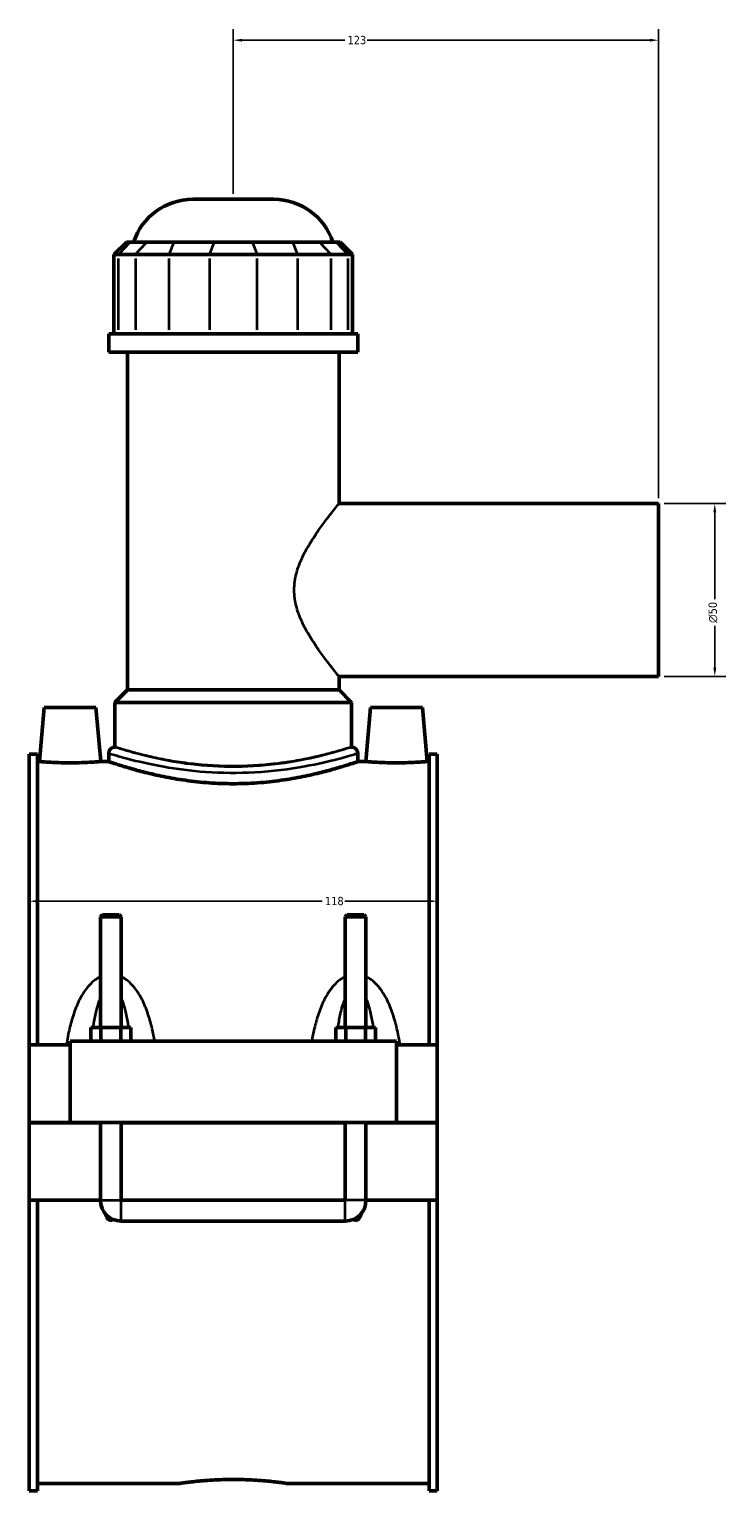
# Model space of a CAD drawing. Header units: millimetres. Extents: x -251 to 971, y -113 to 1180.
# Tile 2 of 8: x -251 to -50, y 241 to 663. Entities that reach past the tile are written whole.
import ezdxf

# ---------------------------------------------------------------- set-up
doc = ezdxf.new("R2010")
doc.units = ezdxf.units.MM
for name, color, linetype, lineweight in [('Dimension (ANSI)', 7, 'Continuous', 25), ('Visible (ANSI)', 7, 'Continuous', 50), ('Visible Narrow (ANSI)', 7, 'Continuous', 35)]:
    doc.layers.add(name, color=color, linetype=linetype, lineweight=lineweight)
doc.styles.add('Note Text (ANSI)', font='tahoma.ttf')
doc.dimstyles.new('Default - mm (ANSI)', dxfattribs={"dimtxt": 2.4, "dimasz": 2.5, "dimexe": 3.175, "dimexo": 1.6002, "dimgap": 0.8, "dimtad": 0, "dimtoh": 1, "dimdec": 0, "dimrnd": 1e-08, "dimzin": 4, "dimdsep": 46, "dimtxsty": 'Note Text (ANSI)', "dimcen": 0.09, "dimdle": 10, "dimclrd": 256, "dimclre": 256, "dimclrt": 5, "dimadec": 1, "dimazin": 1, "dimtfac": 1.27, "dimtofl": 0, "dimtmove": 0, "dimatfit": 3, "dimfxl": 1, "dimtolj": 1, "dimtzin": 4, "dimlwd": -1, "dimlwe": -1, "dimarcsym": 0})

# ---------------------------------------------------------------- blocks, each defined once
blk = doc.blocks.new('*D7')
at = {"layer": 'Defpoints', "color": 0, "transparency": 16777216}
for p in [(-250.95, 411.54), (-132.95, 411.54), (-132.95, 411.05)]:
    blk.add_point(p, dxfattribs=at)
at = {"layer": 'Dimension (ANSI)', "transparency": 16777216}
for p, q in [((-248.45, 411.05), (-166.21, 411.05)), ((-135.45, 411.05), (-159.69, 411.05))]:
    blk.add_line(p, q, dxfattribs=at)
for points in [[(-248.45, 411.47), (-248.45, 410.64), (-250.95, 411.05)], [(-135.45, 411.47), (-135.45, 410.64), (-132.95, 411.05)]]:
    blk.add_solid(points, dxfattribs=at)
at = {"layer": 'Dimension (ANSI)', "color": 5, "transparency": 16777216, "insert": (-165.41, 412.31), "char_height": 2.4, "attachment_point": 1, "style": 'Note Text (ANSI)'}
blk.add_mtext('\\A1;118', dxfattribs=at)
blk = doc.blocks.new('*D8')
at = {"layer": 'Defpoints', "color": 0, "transparency": 16777216}
for p in [(-191.95, 660.05), (-191.95, 614.05), (-68.95, 526.05)]:
    blk.add_point(p, dxfattribs=at)
at = {"layer": 'Dimension (ANSI)', "transparency": 16777216}
for p, q in [((-191.95, 615.65), (-191.95, 663.22)), ((-189.45, 660.05), (-159.67, 660.05)), ((-71.45, 660.05), (-153.22, 660.05)), ((-68.95, 527.65), (-68.95, 663.22))]:
    blk.add_line(p, q, dxfattribs=at)
for points in [[(-189.45, 660.46), (-189.45, 659.63), (-191.95, 660.05)], [(-71.45, 660.46), (-71.45, 659.63), (-68.95, 660.05)]]:
    blk.add_solid(points, dxfattribs=at)
at = {"layer": 'Dimension (ANSI)', "color": 5, "transparency": 16777216, "insert": (-158.87, 661.3), "char_height": 2.4, "attachment_point": 1, "style": 'Note Text (ANSI)'}
blk.add_mtext('\\A1;123', dxfattribs=at)
blk = doc.blocks.new('*D9')
at = {"layer": 'Defpoints', "color": 0, "transparency": 16777216}
for p in [(-68.95, 526.05), (-68.95, 476.05), (-52.68, 476.05)]:
    blk.add_point(p, dxfattribs=at)
at = {"layer": 'Dimension (ANSI)', "transparency": 16777216}
for p, q in [((-67.35, 526.05), (-49.5, 526.05)), ((-52.68, 523.55), (-52.68, 498.38)), ((-52.68, 478.55), (-52.68, 490.72)), ((-67.35, 476.05), (-49.5, 476.05))]:
    blk.add_line(p, q, dxfattribs=at)
for points in [[(-53.09, 523.55), (-52.26, 523.55), (-52.68, 526.05)], [(-53.09, 478.55), (-52.26, 478.55), (-52.68, 476.05)]]:
    blk.add_solid(points, dxfattribs=at)
at = {"layer": 'Dimension (ANSI)', "color": 5, "transparency": 16777216, "insert": (-54.48, 491.52), "char_height": 2.4, "attachment_point": 1, "rotation": 90, "style": 'Note Text (ANSI)'}
blk.add_mtext('\\A1;{\\fAIGDT|b0|i0;\\H2.4000;\\ln}\\fTahoma|b0|i0;\\H2.4000;50', dxfattribs=at)

msp = doc.modelspace()

# ---------------------------------------------------------------- linework, layer by layer
at = {"layer": 'Visible (ANSI)'}
for p, q in [((-203.64, 614.05), (-180.25, 614.05)), ((-222.86, 601.66), (-226.46, 598.06)), ((-222.86, 601.66), (-221.77, 601.66)), ((-216.93, 601.66), (-221.77, 601.66)), ((-216.93, 601.66), (-209.14, 601.66)), ((-197.46, 601.66), (-209.14, 601.66)), ((-197.46, 601.66), (-186.44, 601.66)), ((-174.76, 601.66), (-186.44, 601.66)), ((-174.76, 601.66), (-166.96, 601.66)), ((-162.13, 601.66), (-166.96, 601.66)), ((-162.13, 601.66), (-161.03, 601.66)), ((-161.03, 601.66), (-157.43, 598.06)), ((-225.09, 598.06), (-226.46, 598.06)), ((-226.46, 598.06), (-226.46, 575.11)), ((-225.09, 598.06), (-220.26, 598.06)), ((-210.51, 598.06), (-220.26, 598.06)), ((-210.51, 598.06), (-198.84, 598.06)), ((-185.06, 598.06), (-198.84, 598.06)), ((-185.06, 598.06), (-173.38, 598.06)), ((-163.64, 598.06), (-173.38, 598.06)), ((-163.64, 598.06), (-158.8, 598.06)), ((-157.43, 598.06), (-158.8, 598.06)), ((-157.43, 598.06), (-157.43, 575.11)), ((-155.95, 575.11), (-227.95, 575.11)), ((-227.95, 569.8), (-227.95, 575.11)), ((-155.95, 569.8), (-155.95, 575.11)), ((-155.95, 569.8), (-227.95, 569.8)), ((-222.55, 472.15), (-222.55, 569.8)), ((-161.35, 526.05), (-161.35, 569.8)), ((-161.35, 526.05), (-68.95, 526.05)), ((-68.95, 476.05), (-68.95, 526.05)), ((-161.35, 472.15), (-161.35, 476.05)), ((-161.35, 476.05), (-68.95, 476.05)), ((-222.55, 472.15), (-226.15, 468.55)), ((-161.35, 472.15), (-222.55, 472.15)), ((-161.35, 472.15), (-157.75, 468.55)), ((-246.65, 467.05), (-248.01, 451.45)), ((-246.65, 467.05), (-231.65, 467.05)), ((-231.65, 467.05), (-230.28, 451.45)), ((-157.75, 468.55), (-226.15, 468.55)), ((-226.15, 455.62), (-226.15, 468.55)), ((-157.75, 455.62), (-157.75, 468.55)), ((-152.25, 467.05), (-153.61, 451.45)), ((-137.25, 467.05), (-152.25, 467.05)), ((-137.25, 467.05), (-135.88, 451.45)), ((-250.95, 369.55), (-250.95, 453.53)), ((-248.59, 453.53), (-250.95, 453.53)), ((-248.59, 453.53), (-248.59, 369.55)), ((-227.95, 453.82), (-227.95, 451.45)), ((-155.95, 453.82), (-155.95, 451.45)), ((-135.31, 453.53), (-135.31, 369.55)), ((-132.95, 453.53), (-135.31, 453.53)), ((-132.95, 369.55), (-132.95, 453.53)), ((-248.59, 451.45), (-248.01, 451.45)), ((-230.28, 451.45), (-227.95, 451.45)), ((-155.95, 451.45), (-153.61, 451.45)), ((-135.88, 451.45), (-135.31, 451.45)), ((-229.75, 407.1), (-230.35, 406.5)), ((-230.35, 406.5), (-224.35, 406.5)), ((-230.35, 406.5), (-230.35, 374.55)), ((-224.95, 407.1), (-229.75, 407.1)), ((-224.95, 407.1), (-224.35, 406.5)), ((-224.35, 406.5), (-224.35, 374.55)), ((-158.95, 407.1), (-159.55, 406.5)), ((-159.55, 406.5), (-153.55, 406.5)), ((-159.55, 374.55), (-159.55, 406.5)), ((-154.15, 407.1), (-158.95, 407.1)), ((-154.15, 407.1), (-153.55, 406.5)), ((-153.55, 374.55), (-153.55, 406.5)), ((-233.12, 370.55), (-233.12, 374.55)), ((-230.23, 374.55), (-233.12, 374.55)), ((-230.23, 370.55), (-230.23, 374.55)), ((-224.46, 374.55), (-230.23, 374.55)), ((-224.46, 370.55), (-224.46, 374.55)), ((-221.57, 374.55), (-224.46, 374.55)), ((-221.57, 370.55), (-221.57, 374.55)), ((-162.32, 370.55), (-162.32, 374.55)), ((-159.43, 374.55), (-162.32, 374.55)), ((-159.43, 370.55), (-159.43, 374.55)), ((-153.66, 374.55), (-159.43, 374.55)), ((-153.66, 370.55), (-153.66, 374.55)), ((-150.77, 374.55), (-153.66, 374.55)), ((-150.77, 370.55), (-150.77, 374.55)), ((-250.95, 369.55), (-239.15, 369.55)), ((-250.95, 347.1), (-250.95, 369.55)), ((-239.15, 370.55), (-144.75, 370.55)), ((-239.15, 370.55), (-239.15, 347.1)), ((-144.75, 347.1), (-144.75, 370.55)), ((-144.75, 369.55), (-132.95, 369.55)), ((-132.95, 369.55), (-132.95, 347.1)), ((-250.95, 347.1), (-239.15, 347.1)), ((-250.95, 324.55), (-250.95, 347)), ((-230.35, 347), (-250.95, 347)), ((-239.15, 347.1), (-144.75, 347.1)), ((-230.35, 347.1), (-230.35, 347)), ((-230.35, 324.55), (-230.35, 347)), ((-224.35, 347.1), (-224.35, 347)), ((-224.35, 347), (-224.35, 324.55)), ((-159.55, 347), (-224.35, 347)), ((-159.55, 347), (-159.55, 347.1)), ((-159.55, 324.55), (-159.55, 347)), ((-153.55, 347), (-153.55, 347.1)), ((-153.55, 347), (-153.55, 324.55)), ((-132.95, 347), (-153.55, 347)), ((-144.75, 347.1), (-132.95, 347.1)), ((-132.95, 347), (-132.95, 324.55)), ((-250.95, 240.56), (-250.95, 324.55)), ((-250.95, 324.55), (-230.35, 324.55)), ((-248.59, 324.55), (-248.59, 240.56)), ((-224.35, 324.55), (-159.55, 324.55)), ((-153.55, 324.55), (-132.95, 324.55)), ((-135.31, 324.55), (-135.31, 240.56)), ((-132.95, 240.56), (-132.95, 324.55)), ((-224.35, 318.55), (-159.55, 318.55)), ((-248.59, 242.65), (-207.63, 242.65)), ((-176.27, 242.65), (-135.31, 242.65)), ((-248.59, 240.56), (-250.95, 240.56)), ((-132.95, 240.56), (-135.31, 240.56))]:
    msp.add_line(p, q, dxfattribs=at)
for centre, radius, start, end in [((-203.64, 596.05), 18, 90, 161.8403), ((-180.25, 596.05), 18, 18.1597, 90), ((-226.15, 453.82), 1.8, 90, 180), ((-157.75, 453.82), 1.8, 0, 90), ((-224.35, 324.55), 6, 180, 270), ((-159.55, 324.55), 6, 270, 0)]:
    msp.add_arc(centre, radius, start, end, dxfattribs=at)
for points, knots in [([(-230.28, 451.45), (-230.28, 451.45), (-230.5, 451.43), (-231.41, 451.36), (-232.09, 451.3), (-233.66, 451.21), (-234.65, 451.16), (-236.84, 451.09), (-238.03, 451.07), (-240.26, 451.07), (-241.45, 451.09), (-243.64, 451.16), (-244.64, 451.21), (-246.21, 451.3), (-246.89, 451.36), (-247.79, 451.43), (-248.01, 451.45), (-248.01, 451.45)], [1.338907, 1.338907, 1.338907, 1.338907, 1.673491, 1.673491, 2.008074, 2.008074, 2.342944, 2.342944, 2.677815, 2.677815, 3.012686, 3.012686, 3.347556, 3.347556, 3.682139, 3.682139, 4.016722, 4.016722, 4.016722, 4.016722]), ([(-155.95, 451.45), (-155.95, 451.45), (-156.17, 451.37), (-157.09, 451.06), (-157.79, 450.82), (-159.63, 450.23), (-160.77, 449.87), (-163.41, 449.11), (-164.9, 448.69), (-168.08, 447.9), (-169.87, 447.48), (-173.79, 446.69), (-175.9, 446.32), (-180.33, 445.7), (-182.65, 445.46), (-187.31, 445.12), (-189.67, 445.04), (-194.23, 445.04), (-196.58, 445.12), (-201.25, 445.46), (-203.56, 445.7), (-207.99, 446.32), (-210.11, 446.69), (-214.02, 447.48), (-215.81, 447.9), (-218.99, 448.69), (-220.48, 449.11), (-223.12, 449.87), (-224.26, 450.23), (-226.11, 450.82), (-226.81, 451.06), (-227.73, 451.37), (-227.95, 451.45), (-227.95, 451.45)], [5.47324, 5.47324, 5.47324, 5.47324, 6.157211, 6.157211, 6.841183, 6.841183, 7.525155, 7.525155, 8.209127, 8.209127, 8.893465, 8.893465, 9.577803, 9.577803, 10.262141, 10.262141, 10.946479, 10.946479, 11.630818, 11.630818, 12.315156, 12.315156, 12.999494, 12.999494, 13.683832, 13.683832, 14.367804, 14.367804, 15.051776, 15.051776, 15.735747, 15.735747, 16.419719, 16.419719, 16.419719, 16.419719]), ([(-135.88, 451.45), (-135.88, 451.45), (-136.1, 451.43), (-137.01, 451.36), (-137.69, 451.3), (-139.26, 451.21), (-140.25, 451.16), (-142.44, 451.09), (-143.63, 451.07), (-144.75, 451.07), (-145.86, 451.07), (-147.05, 451.09), (-149.24, 451.16), (-150.24, 451.21), (-151.81, 451.3), (-152.49, 451.36), (-153.39, 451.43), (-153.61, 451.45), (-153.61, 451.45)], [4.016722, 4.016722, 4.016722, 4.016722, 4.351306, 4.351306, 4.685889, 4.685889, 5.020759, 5.020759, 5.35563, 5.35563, 5.35563, 5.690501, 5.690501, 6.025371, 6.025371, 6.359954, 6.359954, 6.694537, 6.694537, 6.694537, 6.694537]), ([(-226.7, 319.03), (-226.75, 318.99), (-226.79, 318.96), (-226.92, 318.88), (-227, 318.84), (-227.17, 318.79), (-227.26, 318.78), (-227.44, 318.78), (-227.52, 318.79), (-227.69, 318.84), (-227.78, 318.88), (-228.01, 319.03), (-228.15, 319.16), (-228.61, 319.69), (-228.85, 320.2), (-229.07, 320.79), (-229.09, 320.84), (-229.11, 320.9)], [1.535936, 1.535936, 1.535936, 1.535936, 1.5521174, 1.5521174, 1.5785837, 1.5785837, 1.6050499, 1.6050499, 1.6315162, 1.6315162, 1.6579824, 1.6579824, 1.7109149, 1.7109149, 1.8732029, 1.8732029, 1.8900181, 1.8900181, 1.8900181, 1.8900181]), ([(-154.79, 320.9), (-154.81, 320.84), (-154.83, 320.79), (-155.05, 320.2), (-155.29, 319.69), (-155.75, 319.16), (-155.88, 319.03), (-156.12, 318.88), (-156.2, 318.84), (-156.37, 318.79), (-156.46, 318.78), (-156.64, 318.78), (-156.72, 318.79), (-156.89, 318.84), (-156.98, 318.88), (-157.1, 318.96), (-157.15, 318.99), (-157.19, 319.03)], [1.3200817, 1.3200817, 1.3200817, 1.3200817, 1.336897, 1.336897, 1.4991849, 1.4991849, 1.5521174, 1.5521174, 1.5785837, 1.5785837, 1.6050499, 1.6050499, 1.6315162, 1.6315162, 1.6579824, 1.6579824, 1.6741639, 1.6741639, 1.6741639, 1.6741639]), ([(-207.63, 242.65), (-207.63, 242.65), (-207.53, 242.66), (-207.14, 242.72), (-206.83, 242.76), (-206.03, 242.87), (-205.53, 242.94), (-204.38, 243.09), (-203.73, 243.16), (-202.34, 243.31), (-201.55, 243.39), (-199.84, 243.53), (-198.92, 243.6), (-196.99, 243.71), (-195.98, 243.76), (-193.95, 243.82), (-192.93, 243.83), (-190.96, 243.83), (-189.94, 243.82), (-187.92, 243.76), (-186.91, 243.71), (-184.98, 243.6), (-184.05, 243.53), (-182.34, 243.39), (-181.55, 243.31), (-180.16, 243.16), (-179.51, 243.09), (-178.36, 242.94), (-177.86, 242.87), (-177.06, 242.76), (-176.76, 242.72), (-176.36, 242.66), (-176.27, 242.65), (-176.27, 242.65)], [2.366429, 2.366429, 2.366429, 2.366429, 2.66223, 2.66223, 2.958031, 2.958031, 3.253832, 3.253832, 3.549634, 3.549634, 3.84544, 3.84544, 4.141246, 4.141246, 4.437052, 4.437052, 4.732858, 4.732858, 5.028665, 5.028665, 5.324471, 5.324471, 5.620277, 5.620277, 5.916083, 5.916083, 6.211885, 6.211885, 6.507686, 6.507686, 6.803487, 6.803487, 7.099288, 7.099288, 7.099288, 7.099288])]:
    msp.add_open_spline(points, degree=3, knots=knots, dxfattribs=at)
at = {"layer": 'Visible Narrow (ANSI)'}
for p, q in [((-221.93, 601.48), (-224.93, 598.24)), ((-220.09, 598.24), (-217.1, 601.48)), ((-209.21, 601.48), (-210.45, 598.24)), ((-197.53, 601.48), (-198.77, 598.24)), ((-186.37, 601.48), (-185.13, 598.24)), ((-174.69, 601.48), (-173.45, 598.24)), ((-166.8, 601.48), (-163.8, 598.24)), ((-161.96, 601.48), (-158.97, 598.24)), ((-225.09, 576.25), (-225.09, 596.91)), ((-220.26, 596.91), (-220.26, 576.25)), ((-210.51, 576.25), (-210.51, 596.91)), ((-198.84, 596.91), (-198.84, 576.25)), ((-185.06, 576.25), (-185.06, 596.91)), ((-173.38, 596.91), (-173.38, 576.25)), ((-163.64, 576.25), (-163.64, 596.91)), ((-158.8, 596.91), (-158.8, 576.25)), ((-230.31, 324.55), (-224.38, 324.55)), ((-224.35, 318.58), (-224.35, 324.51)), ((-159.55, 318.58), (-159.55, 324.51)), ((-153.58, 324.55), (-159.51, 324.55))]:
    msp.add_line(p, q, dxfattribs=at)
for points, knots in [([(-161.35, 476.05), (-161.35, 476.05), (-161.48, 476.21), (-162.03, 476.89), (-162.45, 477.4), (-163.48, 478.71), (-164.11, 479.51), (-165.48, 481.31), (-166.23, 482.32), (-167.74, 484.46), (-168.57, 485.68), (-170.22, 488.32), (-171.04, 489.75), (-172.5, 492.76), (-173.14, 494.35), (-174.04, 497.63), (-174.3, 499.32), (-174.3, 502.77), (-174.04, 504.47), (-173.14, 507.75), (-172.5, 509.33), (-171.04, 512.34), (-170.22, 513.77), (-168.57, 516.42), (-167.74, 517.64), (-166.23, 519.77), (-165.48, 520.78), (-164.11, 522.59), (-163.48, 523.39), (-162.45, 524.69), (-162.03, 525.2), (-161.48, 525.88), (-161.35, 526.05), (-161.35, 526.05)], [4.058417, 4.058417, 4.058417, 4.058417, 4.556523, 4.556523, 5.054629, 5.054629, 5.552735, 5.552735, 6.05084, 6.05084, 6.567339, 6.567339, 7.083838, 7.083838, 7.600336, 7.600336, 8.116835, 8.116835, 8.633333, 8.633333, 9.149832, 9.149832, 9.66633, 9.66633, 10.182829, 10.182829, 10.680935, 10.680935, 11.17904, 11.17904, 11.677146, 11.677146, 12.175252, 12.175252, 12.175252, 12.175252]), ([(-227.95, 453.82), (-227.95, 453.82), (-227.91, 453.81), (-227.59, 453.71), (-226.98, 453.53), (-225.09, 452.98), (-223.85, 452.63), (-219.68, 451.54), (-216.17, 450.71), (-208.4, 449.34), (-204.27, 448.79), (-195.29, 448.15), (-190.42, 448.11), (-180.51, 448.66), (-175.54, 449.31), (-167.42, 450.79), (-164.12, 451.57), (-159.14, 452.86), (-157.42, 453.38), (-156.16, 453.76), (-155.95, 453.82), (-155.95, 453.82)], [-27.346662, -27.346662, -27.346662, -27.346662, -27.069743, -27.069743, -26.206606, -26.206606, -25.380434, -25.380434, -23.938175, -23.938175, -22.651018, -22.651018, -21.276263, -21.276263, -19.748511, -19.748511, -18.380605, -18.380605, -17.051622, -17.051622, -16.407996, -16.407996, -16.407996, -16.407996]), ([(-157.75, 455.62), (-157.75, 455.62), (-157.95, 455.56), (-159.15, 455.17), (-160.78, 454.65), (-165.51, 453.33), (-168.64, 452.53), (-176.36, 451.04), (-181.09, 450.37), (-190.49, 449.81), (-195.12, 449.86), (-203.65, 450.5), (-207.58, 451.07), (-214.95, 452.46), (-218.29, 453.3), (-222.26, 454.41), (-223.44, 454.77), (-225.23, 455.32), (-225.81, 455.51), (-226.11, 455.61), (-226.15, 455.62), (-226.15, 455.62)], [16.407996, 16.407996, 16.407996, 16.407996, 17.051622, 17.051622, 18.380605, 18.380605, 19.748511, 19.748511, 21.276263, 21.276263, 22.651018, 22.651018, 23.938175, 23.938175, 25.380434, 25.380434, 26.206606, 26.206606, 27.069743, 27.069743, 27.346662, 27.346662, 27.346662, 27.346662]), ([(-157.75, 455.62), (-157.75, 455.62), (-157.96, 455.56), (-158.83, 455.29), (-159.49, 455.08), (-161.24, 454.57), (-162.33, 454.26), (-164.84, 453.6), (-166.25, 453.24), (-169.27, 452.55), (-170.98, 452.19), (-174.7, 451.51), (-176.71, 451.19), (-180.92, 450.66), (-183.12, 450.45), (-187.55, 450.17), (-189.78, 450.1), (-194.11, 450.1), (-196.34, 450.17), (-200.77, 450.45), (-202.97, 450.66), (-207.18, 451.19), (-209.19, 451.51), (-212.91, 452.19), (-214.62, 452.55), (-217.64, 453.24), (-219.06, 453.6), (-221.56, 454.26), (-222.65, 454.57), (-224.4, 455.08), (-225.07, 455.29), (-225.94, 455.56), (-226.15, 455.62), (-226.15, 455.62)], [5.191475, 5.191475, 5.191475, 5.191475, 5.84029, 5.84029, 6.489106, 6.489106, 7.137922, 7.137922, 7.786737, 7.786737, 8.43579, 8.43579, 9.084843, 9.084843, 9.733896, 9.733896, 10.382949, 10.382949, 11.032002, 11.032002, 11.681055, 11.681055, 12.330108, 12.330108, 12.979161, 12.979161, 13.627976, 13.627976, 14.276792, 14.276792, 14.925608, 14.925608, 15.574424, 15.574424, 15.574424, 15.574424]), ([(-230.35, 389.21), (-230.72, 389.04), (-231.08, 388.84), (-232.1, 388.18), (-232.71, 387.67), (-233.79, 386.58), (-234.25, 386.01), (-235.34, 384.52), (-235.91, 383.55), (-237.07, 381.24), (-237.62, 379.87), (-238.56, 377.07), (-238.95, 375.64), (-239.65, 372.66), (-239.95, 371.11), (-240.2, 369.55)], [-2.933683, -2.933683, -2.933683, -2.933683, -2.81067, -2.81067, -2.571944, -2.571944, -2.353828, -2.353828, -2.024164, -2.024164, -1.5956, -1.5956, -1.170935, -1.170935, -0.724591, -0.724591, -0.724591, -0.724591]), ([(-214.66, 370.55), (-214.87, 371.77), (-215.12, 372.99), (-215.74, 375.64), (-216.13, 377.07), (-217.08, 379.87), (-217.62, 381.24), (-218.78, 383.55), (-219.35, 384.52), (-220.44, 386.01), (-220.91, 386.58), (-221.98, 387.67), (-222.6, 388.18), (-223.61, 388.84), (-223.97, 389.04), (-224.35, 389.21)], [-5.667372, -5.667372, -5.667372, -5.667372, -5.316213, -5.316213, -4.891548, -4.891548, -4.462984, -4.462984, -4.13332, -4.13332, -3.915204, -3.915204, -3.676478, -3.676478, -3.553466, -3.553466, -3.553466, -3.553466]), ([(-159.55, 389.21), (-159.92, 389.04), (-160.28, 388.84), (-161.3, 388.18), (-161.91, 387.67), (-162.99, 386.58), (-163.45, 386.01), (-164.54, 384.52), (-165.11, 383.55), (-166.27, 381.24), (-166.82, 379.87), (-167.76, 377.07), (-168.15, 375.64), (-168.78, 372.99), (-169.02, 371.77), (-169.24, 370.55)], [-2.933683, -2.933683, -2.933683, -2.933683, -2.81067, -2.81067, -2.571944, -2.571944, -2.353828, -2.353828, -2.024164, -2.024164, -1.5956, -1.5956, -1.170935, -1.170935, -0.819776, -0.819776, -0.819776, -0.819776]), ([(-143.69, 369.55), (-143.94, 371.11), (-144.24, 372.66), (-144.94, 375.64), (-145.33, 377.07), (-146.28, 379.87), (-146.82, 381.24), (-147.98, 383.55), (-148.55, 384.52), (-149.64, 386.01), (-150.11, 386.58), (-151.18, 387.67), (-151.8, 388.18), (-152.81, 388.84), (-153.17, 389.04), (-153.55, 389.21)], [-5.762558, -5.762558, -5.762558, -5.762558, -5.316213, -5.316213, -4.891548, -4.891548, -4.462984, -4.462984, -4.13332, -4.13332, -3.915204, -3.915204, -3.676478, -3.676478, -3.553466, -3.553466, -3.553466, -3.553466]), ([(-232.42, 374.55), (-232.36, 374.95), (-232.3, 375.36), (-232.02, 377.04), (-231.77, 378.29), (-231.24, 380.41), (-230.98, 381.29), (-230.58, 382.41), (-230.46, 382.69), (-230.35, 382.97)], [1.462142, 1.462142, 1.462142, 1.462142, 1.5956, 1.5956, 2.024164, 2.024164, 2.353828, 2.353828, 2.47253, 2.47253, 2.47253, 2.47253]), ([(-224.35, 382.97), (-224.23, 382.69), (-224.12, 382.41), (-223.71, 381.29), (-223.46, 380.41), (-222.93, 378.29), (-222.68, 377.04), (-222.4, 375.36), (-222.33, 374.95), (-222.27, 374.55)], [4.014618, 4.014618, 4.014618, 4.014618, 4.13332, 4.13332, 4.462984, 4.462984, 4.891548, 4.891548, 5.025006, 5.025006, 5.025006, 5.025006]), ([(-161.62, 374.55), (-161.56, 374.95), (-161.5, 375.36), (-161.22, 377.04), (-160.97, 378.29), (-160.44, 380.41), (-160.18, 381.29), (-159.78, 382.41), (-159.66, 382.69), (-159.55, 382.97)], [1.462142, 1.462142, 1.462142, 1.462142, 1.5956, 1.5956, 2.024164, 2.024164, 2.353828, 2.353828, 2.47253, 2.47253, 2.47253, 2.47253]), ([(-153.55, 382.97), (-153.43, 382.69), (-153.32, 382.41), (-152.91, 381.29), (-152.66, 380.41), (-152.13, 378.29), (-151.88, 377.04), (-151.6, 375.36), (-151.53, 374.95), (-151.47, 374.55)], [4.014618, 4.014618, 4.014618, 4.014618, 4.13332, 4.13332, 4.462984, 4.462984, 4.891548, 4.891548, 5.025006, 5.025006, 5.025006, 5.025006])]:
    msp.add_open_spline(points, degree=3, knots=knots, dxfattribs=at)

# ---------------------------------------------------------------- dimensions: what is measured, and where the dimension line sits
at = {"layer": 'Dimension (ANSI)'}
for base, p1, p2, override, picture, middle in [((-191.95, 660.05), (-68.95, 526.05), (-191.95, 614.05), {"dimgap": 0.8, "dimtoh": 0, "dimdec": 0, "dimtol": 0, "dimlim": 0, "dimtp": 0, "dimtm": 0, "dimtdec": 2, "dimatfit": 1}, '*D8', (-156.45, 660.05)), ((-132.95, 411.05), (-250.95, 411.54), (-132.95, 411.54), {"dimgap": 0.8, "dimtoh": 0, "dimdec": 0, "dimse1": 1, "dimse2": 1, "dimtol": 0, "dimlim": 0, "dimtp": 0, "dimtm": 0, "dimtdec": 2, "dimatfit": 1}, '*D7', (-162.95, 411.05))]:
    dim = msp.add_linear_dim(base=base, p1=p1, p2=p2, angle=180, dimstyle='Default - mm (ANSI)', override=override, dxfattribs=at)
    dim.commit()
    dim.dimension.update_dxf_attribs({"geometry": picture, "text_midpoint": middle, "dimtype": 160})
dim = msp.add_linear_dim(base=(-52.68, 476.05), p1=(-68.95, 526.05), p2=(-68.95, 476.05), angle=90, text='{\\fAIGDT|b0|i0;\\H2.4000;\\ln}\\fTahoma|b0|i0;\\H2.4000;<>', dimstyle='Default - mm (ANSI)', override={"dimgap": 0.8, "dimtoh": 0, "dimdec": 0, "dimtol": 0, "dimlim": 0, "dimtp": 0, "dimtm": 0, "dimtdec": 2, "dimatfit": 1}, dxfattribs=at)
dim.commit()
dim.dimension.update_dxf_attribs({"geometry": '*D9', "text_midpoint": (-52.68, 494.55), "dimtype": 160})

doc.saveas('drawing.dxf')
